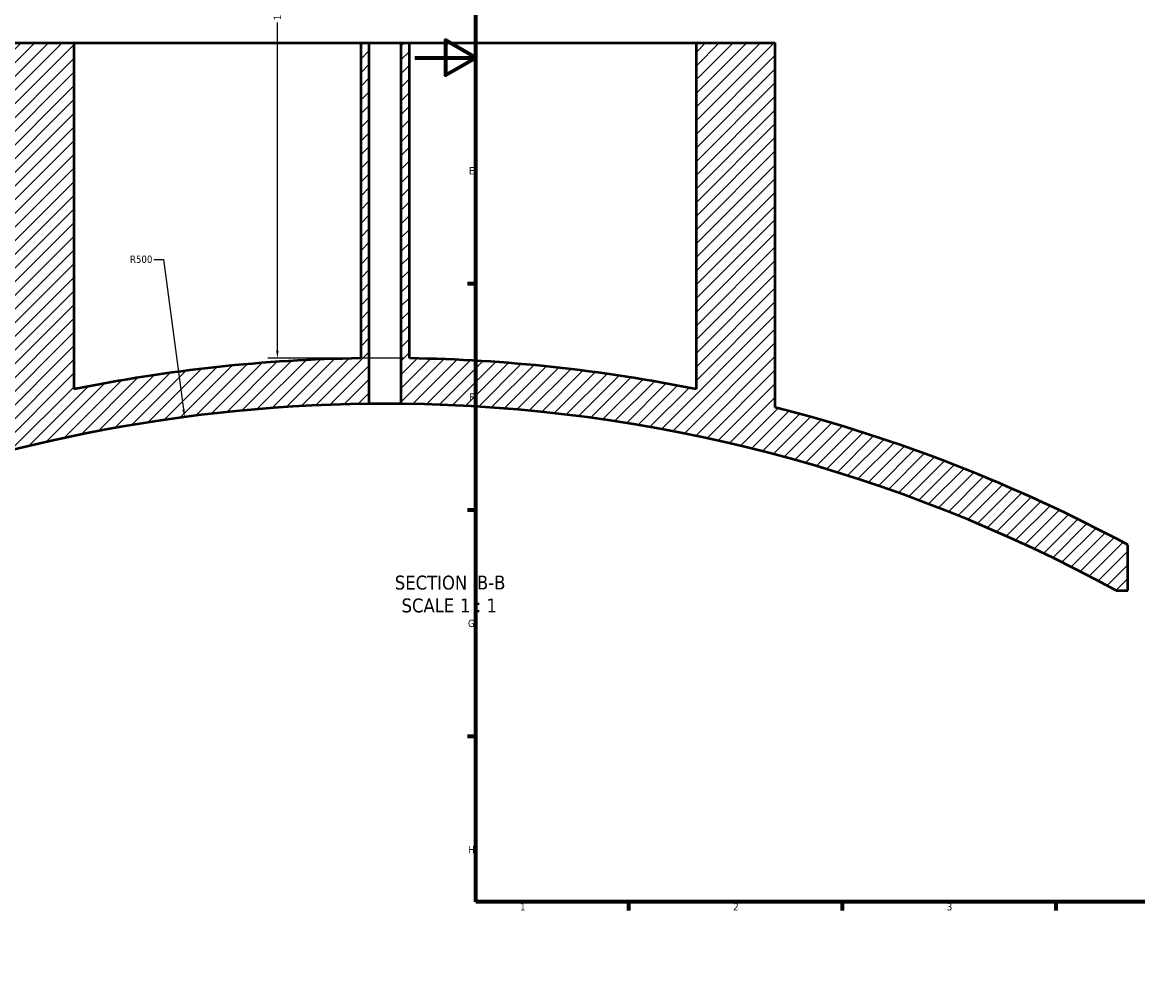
# Model space of a CAD drawing. Header units: millimetres. Extents: x -604 to 1145, y -317 to 908.
# Tile 2 of 10: x -129 to 237, y -7 to 309. Entities that reach past the tile are written whole.
import ezdxf

# ---------------------------------------------------------------- set-up
doc = ezdxf.new("R2010")
doc.units = ezdxf.units.MM
for name, color, linetype, lineweight in [('Border (ANSI)', 7, 'Continuous', 70), ('Dimension (ANSI)', 7, 'Continuous', 25), ('Hatch (ANSI)', 7, 'Continuous', 18), ('Symbol (ANSI)', 7, 'Continuous', 25), ('Visible (ANSI)', 7, 'Continuous', 50)]:
    doc.layers.add(name, color=color, linetype=linetype, lineweight=lineweight)
doc.styles.add('Label Text (ANSI)', font='tahoma.ttf')
doc.styles.add('Note Text (ANSI)', font='tahoma.ttf')
doc.dimstyles.new('Default - mm (ANSI)', dxfattribs={"dimtxt": 2.4, "dimasz": 2.5, "dimexe": 3.175, "dimexo": 1.6002, "dimgap": 0.8, "dimtad": 0, "dimtoh": 1, "dimdec": 0, "dimrnd": 1e-08, "dimzin": 4, "dimdsep": 46, "dimtxsty": 'Note Text (ANSI)', "dimcen": 0.09, "dimdle": 10, "dimclrd": 256, "dimclre": 256, "dimclrt": 5, "dimadec": 1, "dimazin": 1, "dimtfac": 1.27, "dimtofl": 0, "dimtmove": 0, "dimatfit": 3, "dimfxl": 1, "dimtolj": 1, "dimtzin": 4, "dimlwd": -1, "dimlwe": -1, "dimarcsym": 0})

# ---------------------------------------------------------------- blocks, each defined once
blk = doc.blocks.new('Borders Default Border')
at = {"layer": 'Border (ANSI)'}
for p, q in [((20, 222.75), (17.2, 222.75)), ((20, 148.5), (17.2, 148.5)), ((20, 74.25), (17.2, 74.25)), ((70.08, 20), (70.08, 17.2)), ((140.17, 20), (140.17, 17.2)), ((210.25, 20), (210.25, 17.2))]:
    blk.add_line(p, q, dxfattribs=at)
at = {"layer": 'Border (ANSI)', "flags": 128}
for points in [[(20, 20), (20, 574), (821, 574), (821, 20), (20, 20)], [(0, 297), (20, 297), (10, 302.77), (10, 291.23), (20, 297)]]:
    blk.add_lwpolyline(points, dxfattribs=at)
at = {"layer": 'Border (ANSI)', "color": 5, "true_color": 0x0000ff, "char_height": 2.4, "attachment_point": 7, "style": 'Note Text (ANSI)'}
for s, insert in [('E', (17.71, 258.68)), ('F', (17.78, 184.43)), ('G', (17.4, 110.13)), ('H', (17.53, 35.93)), ('1', (34.5, 17.2)), ('2', (104.4, 17.2)), ('3', (174.46, 17.15))]:
    blk.add_mtext(s, dxfattribs=dict(at, insert=insert))
blk = doc.blocks.new('*D12')
at = {"layer": 'Defpoints', "color": 0, "transparency": 16777216}
for p in [(-78.46, 369.73), (-45.11, 198.37), (-1.79, 198.37)]:
    blk.add_point(p, dxfattribs=at)
at = {"layer": 'Dimension (ANSI)', "transparency": 16777216}
for p, q in [((-76.86, 369.73), (-41.93, 369.73)), ((-45.11, 367.23), (-45.11, 314.9)), ((-45.11, 200.87), (-45.11, 308.52)), ((-3.39, 198.37), (-48.28, 198.37))]:
    blk.add_line(p, q, dxfattribs=at)
for points in [[(-45.53, 367.23), (-44.69, 367.23), (-45.11, 369.73)], [(-45.53, 200.87), (-44.69, 200.87), (-45.11, 198.37)]]:
    blk.add_solid(points, dxfattribs=at)
at = {"layer": 'Dimension (ANSI)', "color": 5, "transparency": 16777216, "insert": (-46.31, 309.32), "char_height": 2.4, "attachment_point": 1, "rotation": 90, "style": 'Note Text (ANSI)'}
blk.add_mtext('\\A1;171', dxfattribs=at)
blk = doc.blocks.new('*D13')
at = {"layer": 'Defpoints', "color": 0, "transparency": 16777216}
for p in [(-75.55, 179.09), (-9.79, -316.57)]:
    blk.add_point(p, dxfattribs=at)
at = {"layer": 'Dimension (ANSI)', "transparency": 16777216}
for p, q in [((-85.61, 230.82), (-82.42, 230.82)), ((-82.42, 230.82), (-75.88, 181.56))]:
    blk.add_line(p, q, dxfattribs=at)
blk.add_solid([(-75.47, 181.62), (-76.3, 181.51), (-75.55, 179.09)], dxfattribs=at)
at = {"layer": 'Dimension (ANSI)', "color": 5, "transparency": 16777216, "insert": (-93.48, 232.07), "char_height": 2.4, "attachment_point": 1, "style": 'Note Text (ANSI)'}
blk.add_mtext('\\A1;R500', dxfattribs=at)

msp = doc.modelspace()

# ---------------------------------------------------------------- hatches: boundary and pattern name
at = {"layer": 'Hatch (ANSI)'}
h = msp.add_hatch(dxfattribs=at)
h.set_pattern_fill('ANSI31', color=256, scale=25.4, style=0)
h.set_pattern_definition([(45, (0, 0), (-2.245064, 2.245064), [])])
edge = h.paths.add_edge_path()
edge.add_line((92.21, 301.91), (92.21, 188.23))
edge.add_ellipse((-9.79, -316.57), major_axis=(-504.8, 102), ratio=1, start_angle=270, end_angle=280.5334)
edge.add_line((-1.79, 198.37), (-1.79, 301.91))
edge.add_line((-1.79, 301.91), (-4.59, 301.91))
edge.add_line((-4.59, 301.91), (-4.59, 183.4))
edge.add_ellipse((-9.79, -316.57), major_axis=(499.97, -5.2), ratio=1, start_angle=61.9304, end_angle=90, ccw=False)
edge.add_line((230.06, 122.15), (233.86, 122.15))
edge.add_line((233.86, 122.15), (233.86, 137.15))
edge.add_ellipse((-9.79, -316.57), major_axis=(-453.72, 243.65), ratio=1, start_angle=270, end_angle=283.8448)
edge.add_line((118.21, 182.27), (118.21, 301.91))
edge.add_line((118.21, 301.91), (92.21, 301.91))
edge = h.paths.add_edge_path()
edge.add_line((-111.79, 188.23), (-111.79, 301.91))
edge.add_line((-111.79, 301.91), (-137.79, 301.91))
edge.add_line((-137.79, 301.91), (-137.79, 182.27))
edge.add_ellipse((-9.79, -316.57), major_axis=(-498.84, -128), ratio=1, start_angle=270, end_angle=278.382)
edge.add_line((-209.14, 158.28), (-209.14, 141.97))
edge.add_ellipse((-9.79, -316.57), major_axis=(458.54, 199.35), ratio=1, start_angle=67.099, end_angle=90, ccw=False)
edge.add_line((-14.99, 183.4), (-14.99, 301.91))
edge.add_line((-14.99, 301.91), (-17.79, 301.91))
edge.add_line((-17.79, 301.91), (-17.79, 198.37))
edge.add_ellipse((-9.79, -316.57), major_axis=(-514.94, -8), ratio=1, start_angle=270, end_angle=280.5334)

# ---------------------------------------------------------------- linework, layer by layer
at = {"layer": 'Visible (ANSI)'}
for p, q in [((-137.79, 301.91), (-111.79, 301.91)), ((-111.79, 188.23), (-111.79, 301.91)), ((-111.79, 301.91), (-17.79, 301.91)), ((-17.79, 301.91), (-14.99, 301.91)), ((-17.79, 301.91), (-17.79, 198.37)), ((-14.99, 183.4), (-14.99, 301.91)), ((-14.99, 301.91), (-4.59, 301.91)), ((-4.59, 301.91), (-1.79, 301.91)), ((-4.59, 301.91), (-4.59, 183.4)), ((-1.79, 198.37), (-1.79, 301.91)), ((-1.79, 301.91), (92.21, 301.91)), ((92.21, 301.91), (92.21, 188.23)), ((92.21, 301.91), (118.21, 301.91)), ((118.21, 182.27), (118.21, 301.91)), ((233.86, 122.15), (233.86, 137.15)), ((230.06, 122.15), (233.86, 122.15))]:
    msp.add_line(p, q, dxfattribs=at)
for radius, start, end in [(515, 90.8901, 101.4234), (515, 78.5766, 89.1099), (500, 90.5959, 113.4969), (500, 61.3345, 89.4041), (515, 61.7638, 75.6086)]:
    msp.add_arc((-9.79, -316.57), radius, start, end, dxfattribs=at)
msp.add_open_spline([(-4.59, 183.4), (-4.59, 183.4), (-4.72, 183.4), (-5.25, 183.41), (-5.65, 183.41), (-6.57, 183.42), (-7.16, 183.42), (-8.44, 183.43), (-9.14, 183.43), (-10.44, 183.43), (-11.14, 183.43), (-12.42, 183.42), (-13.01, 183.42), (-13.93, 183.41), (-14.33, 183.41), (-14.86, 183.4), (-14.99, 183.4), (-14.99, 183.4)], degree=3, knots=[0, 0, 0, 0, 0.195879, 0.195879, 0.391757, 0.391757, 0.587636, 0.587636, 0.783514, 0.783514, 0.979393, 0.979393, 1.175272, 1.175272, 1.37115, 1.37115, 1.567029, 1.567029, 1.567029, 1.567029], dxfattribs=at)

# ---------------------------------------------------------------- block references
msp.add_blockref('Borders Default Border', (0, 0))

# ---------------------------------------------------------------- texts
at = {"layer": 'Symbol (ANSI)', "char_height": 4.572, "attachment_point": 7, "style": 'Label Text (ANSI)'}
for s, insert in [('SECTION', (-6.6, 122.4)), (' B-B', (18.63, 122.5)), ('SCALE', (-4.38, 114.89)), (' 1 : 1', (13.09, 114.97))]:
    msp.add_mtext(s, dxfattribs=dict(at, insert=insert))

# ---------------------------------------------------------------- dimensions: what is measured, and where the dimension line sits
at = {"layer": 'Dimension (ANSI)'}
dim = msp.add_linear_dim(base=(-45.11, 198.37), p1=(-78.46, 369.73), p2=(-1.79, 198.37), angle=90, dimstyle='Default - mm (ANSI)', override={"dimgap": 0.8, "dimtoh": 0, "dimdec": 0, "dimtol": 0, "dimlim": 0, "dimtp": 0, "dimtm": 0, "dimtdec": 2, "dimatfit": 1}, dxfattribs=at)
dim.commit()
dim.dimension.update_dxf_attribs({"geometry": '*D12', "text_midpoint": (-45.11, 311.71), "dimtype": 160})
dim = msp.add_radius_dim(center=(-9.79, -316.57), mpoint=(-75.55, 179.09), dimstyle='Default - mm (ANSI)', override={"dimgap": 0.8, "dimtih": 1, "dimdec": 0, "dimlfac": 1, "dimcen": 0, "dimtol": 0, "dimlim": 0, "dimtp": 0, "dimtm": 0, "dimtdec": 2}, dxfattribs=at)
dim.commit()
dim.dimension.update_dxf_attribs({"geometry": '*D13', "text_midpoint": (-89.94, 230.82), "dimtype": 164})

doc.saveas('drawing.dxf')
